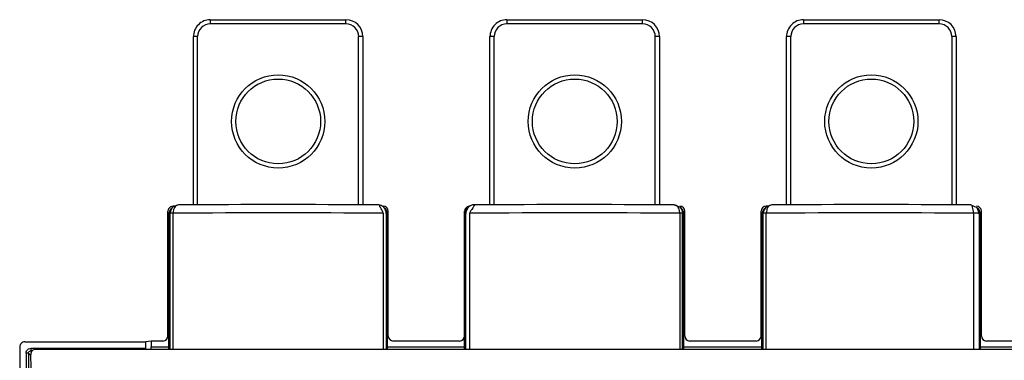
# Model space of a CAD drawing. Header units: millimetres. Extents: x 44 to 366, y 226 to 346.
# Tile 3 of 8: x 44 to 161, y 305 to 346. Entities that reach past the tile are written whole.
import ezdxf

# ---------------------------------------------------------------- set-up
doc = ezdxf.new("R2010")
doc.units = ezdxf.units.MM
doc.header["$LTSCALE"] = 37.36047
doc.layers.get('0').update_dxf_attribs({"linetype": 'CONTINUOUS'})

msp = doc.modelspace()

# ---------------------------------------------------------------- linework, layer by layer
at = {"color": 7}
for p, q in [((66.93, 345.52), (66.93, 345.02)), ((66.93, 345.52), (82.94, 345.52)), ((82.94, 345.02), (82.94, 345.52)), ((101.93, 345.52), (101.93, 345.02)), ((101.93, 345.52), (117.94, 345.52)), ((117.94, 345.02), (117.94, 345.52)), ((136.93, 345.52), (136.93, 345.02)), ((136.93, 345.52), (152.93, 345.52)), ((152.93, 345.02), (152.93, 345.52)), ((82.94, 345.02), (66.93, 345.02)), ((117.94, 345.02), (101.93, 345.02)), ((152.93, 345.02), (136.93, 345.02)), ((64.93, 323.68), (64.93, 343.52)), ((65.43, 343.52), (64.93, 343.52)), ((65.43, 323.68), (65.43, 343.52)), ((84.43, 323.68), (84.43, 343.52)), ((84.93, 343.52), (84.43, 343.52)), ((84.93, 343.52), (84.93, 323.68)), ((99.93, 323.68), (99.93, 343.52)), ((100.43, 343.52), (99.93, 343.52)), ((100.43, 323.68), (100.43, 343.52)), ((119.43, 323.68), (119.43, 343.52)), ((119.93, 343.52), (119.43, 343.52)), ((119.93, 343.52), (119.93, 323.68)), ((134.93, 323.68), (134.93, 343.52)), ((135.43, 343.52), (134.93, 343.52)), ((135.43, 323.68), (135.43, 343.52)), ((154.43, 343.52), (154.43, 323.68)), ((154.93, 343.52), (154.43, 343.52)), ((154.93, 343.52), (154.93, 323.68)), ((62.48, 323.39), (62.24, 322.98)), ((62.33, 323.23), (62.48, 323.38)), ((63.18, 323.68), (62.48, 323.39)), ((62.8, 323.52), (62.53, 323.52)), ((86.92, 323.55), (86.92, 323.66)), ((87.16, 323.09), (87.08, 323.21)), ((87.39, 323.4), (87.3, 323.48)), ((97.59, 323.55), (97.39, 323.4)), ((97.92, 323.33), (97.78, 323.14)), ((98.08, 323.62), (98.08, 323.68)), ((121.68, 323.68), (122.38, 323.39)), ((122.38, 323.39), (122.62, 323)), ((122.38, 323.39), (122.54, 323.23)), ((132.48, 323.39), (132.23, 322.97)), ((132.33, 323.23), (132.48, 323.38)), ((133.18, 323.68), (132.48, 323.39)), ((132.8, 323.52), (132.53, 323.52)), ((156.68, 323.68), (157.39, 323.38)), ((157.39, 323.38), (157.68, 322.68)), ((157.39, 323.38), (157.54, 323.23)), ((61.93, 308.22), (61.93, 322.92)), ((62.18, 322.67), (62.03, 322.53)), ((62.03, 306.64), (62.03, 322.53)), ((62.24, 322.98), (62.19, 322.68)), ((62.19, 306.64), (62.19, 322.68)), ((62.54, 306.64), (62.54, 322.69)), ((87.33, 322.69), (87.33, 306.64)), ((87.69, 322.68), (87.69, 306.64)), ((87.85, 322.53), (87.69, 322.68)), ((87.85, 306.64), (87.85, 322.53)), ((87.93, 308.22), (87.93, 322.92)), ((96.93, 306.64), (96.93, 322.92)), ((97.09, 322.68), (96.93, 322.52)), ((97.09, 306.64), (97.09, 322.68)), ((97.54, 306.64), (97.54, 322.69)), ((122.33, 322.69), (122.33, 306.64)), ((122.62, 323), (122.67, 322.68)), ((122.67, 306.64), (122.67, 322.68)), ((122.83, 322.53), (122.69, 322.67)), ((122.83, 306.64), (122.83, 322.53)), ((122.93, 308.22), (122.93, 322.92)), ((131.93, 308.22), (131.93, 322.92)), ((132.18, 322.67), (132.03, 322.53)), ((132.03, 306.64), (132.03, 322.53)), ((132.23, 322.97), (132.19, 322.68)), ((132.19, 306.64), (132.19, 322.68)), ((132.54, 306.64), (132.54, 322.69)), ((156.98, 322.69), (156.98, 306.64)), ((157.68, 322.68), (157.68, 306.64)), ((157.83, 322.53), (157.69, 322.67)), ((157.83, 306.64), (157.83, 322.53)), ((157.93, 308.22), (157.93, 322.92)), ((45.03, 307.52), (59.32, 307.52)), ((45.78, 306.48), (45.78, 306.77)), ((45.78, 306.77), (59.32, 306.77)), ((59.93, 307.62), (59.32, 307.52)), ((59.32, 306.77), (59.32, 307.52)), ((59.93, 307.62), (59.93, 306.94)), ((61.33, 307.62), (59.93, 307.62)), ((59.93, 306.94), (62.03, 306.94)), ((87.85, 306.94), (96.93, 306.94)), ((96.33, 307.62), (88.53, 307.62)), ((122.83, 306.94), (132.03, 306.94)), ((131.33, 307.62), (123.53, 307.62)), ((157.83, 306.94), (167.03, 306.94)), ((166.33, 307.62), (158.53, 307.62)), ((45.48, 306.18), (45.18, 306.18)), ((45.48, 306.18), (45.67, 305.99)), ((45.85, 306.4), (45.78, 306.48)), ((45.91, 306.48), (45.78, 306.48)), ((364.54, 306.64), (46.33, 306.64))]:
    msp.add_line(p, q, dxfattribs=at)
for centre, radius in [((74.94, 333.52), 5.5), ((74.94, 333.52), 5), ((109.94, 333.52), 5.5), ((109.94, 333.52), 5), ((144.94, 333.52), 5.5), ((144.94, 333.52), 5)]:
    msp.add_circle(centre, radius, dxfattribs=at)
for centre, radius, start, end in [((66.93, 343.52), 2, 90, 180.0196), ((82.94, 343.52), 2, 0, 90), ((101.93, 343.52), 2, 90, 180.0196), ((117.94, 343.52), 2, 0, 90), ((136.93, 343.52), 2, 90, 180.0196), ((152.93, 343.52), 2, 0.0393, 90), ((66.93, 343.52), 1.5, 90, 179.9998), ((82.94, 343.52), 1.5, 0, 90), ((101.93, 343.52), 1.5, 90, 179.9998), ((117.94, 343.52), 1.5, 0, 90), ((136.93, 343.52), 1.5, 90, 179.9998), ((152.93, 343.52), 1.5, 0.0002, 90), ((63.5, 322.89), 0.92, 145.6602, 150.0462), ((74.88, -1840.56), 2164.27, 89.68704, 90.30957), ((86.71, 322.7), 0.975, 76.3336, 90.7241), ((86.67, 322.67), 1.02, 0.5908, 44.9709), ((98.12, 322.66), 1.04, 134.8491, 139.4642), ((90.21, 329.01), 9.57, 323.6377, 324.0068), ((109.93, -1840.83), 2164.54, 89.68904, 90.31365), ((133.49, 322.89), 0.92, 145.5982, 150.0073), ((144.93, -1841.21), 2164.92, 89.68908, 90.31093), ((74.88, -1893.26), 2215.99, 89.67803, 90.31911), ((109.93, -1893.71), 2216.44, 89.67953, 90.32048), ((122.24, 304.84), 17.85, 89.1367, 89.706), ((144.94, -1897.28), 2220.01, 89.68909, 90.32005), ((45.03, 306.92), 0.599, 89.9743, 180.1735), ((277.43, 307.52), 233, 180.1478, 186.8952), ((277.43, 307.52), 232.25, 180.3312, 186.7331), ((277.43, 307.52), 231.96, 180.3312, 186.7331), ((46.33, 306.04), 0.599, 89.9852, 180.3807), ((277.43, 307.52), 231.71, 180.366, 186.6113)]:
    msp.add_arc(centre, radius, start, end, dxfattribs=at)
for centre, major_axis, ratio, start_param, end_param in [((62.53, 322.92), (-0.424, 0.424), 0.999695, -0.259687, 0.785246), ((63.03, 322.53), (0.999, 0.051), 0.999659, 8.588114, 9.373664), ((62.53, 322.92), (0.424, -0.424), 0.999695, 2.356347, 2.881905), ((87.33, 322.92), (0.424, 0.424), 0.999695, -0.785246, 0.785246), ((86.85, 322.53), (0.998, 0.064), 0.999728, 6.218997, 7.004548), ((97.53, 322.92), (-0.424, 0.424), 0.999695, -0.259687, 0.785246), ((97.93, 322.52), (1, 0.02), 0.999682, 8.618882, 9.404433), ((97.53, 322.92), (0.424, -0.424), 0.999695, 2.356347, 2.881905), ((122.33, 322.92), (0.424, 0.424), 0.999695, -0.785246, 0.785246), ((121.83, 322.53), (1, 0.022), 0.999708, 6.261038, 7.046588), ((132.53, 322.92), (0.424, -0.424), 0.999695, 2.356347, 3.926839), ((133.03, 322.53), (1, 0), 0.999695, 8.639228, 9.424778), ((157.33, 322.92), (0.424, 0.424), 0.999695, -0.785246, 0.785246), ((156.83, 322.53), (1, 0), 0.999695, 6.283185, 7.068736), ((61.33, 308.22), (0.537, -0.268), 0.99981, -1.107103, 0.463541), ((88.53, 308.22), (0.537, 0.268), 0.99981, 2.678052, 4.248696), ((96.33, 308.22), (0.537, -0.268), 0.99981, -1.107103, 0.463541), ((123.53, 308.22), (0.537, 0.268), 0.99981, 2.678052, 4.248696), ((131.33, 308.22), (0.537, -0.268), 0.99981, -1.107103, 0.463541), ((158.53, 308.22), (0.537, 0.268), 0.99981, 2.678052, 4.248696), ((59.31, 306.77), (0, 0.3), 0.052408, -2.012489, -1.570796), ((59.91, 306.94), (0, 0.5), 0.052408, -2.204486, -1.570796)]:
    msp.add_ellipse(centre, major_axis=major_axis, ratio=ratio, start_param=start_param, end_param=end_param, dxfattribs=at)
for points, knots in [([(62.62, 323.18), (62.61, 323.14), (62.56, 322.98), (62.54, 322.82), (62.54, 322.69)], [0, 0, 0, 0, 0.240169, 1, 1, 1, 1]), ([(63.18, 323.68), (63.1, 323.68), (62.92, 323.62), (62.79, 323.49), (62.74, 323.41)], [0, 0, 0, 0, 0.46024, 1, 1, 1, 1]), ([(86.96, 323.65), (86.95, 323.65), (86.94, 323.65), (86.92, 323.66), (86.92, 323.66)], [0, 0, 0, 0, 0.749466, 1, 1, 1, 1]), ([(86.94, 323.45), (86.94, 323.46), (86.93, 323.49), (86.92, 323.52), (86.92, 323.55)], [0, 0, 0, 0, 0.287635, 1, 1, 1, 1]), ([(87.3, 323.48), (87.27, 323.5), (87.17, 323.57), (87.05, 323.63), (86.96, 323.65)], [0, 0, 0, 0, 0.298211, 1, 1, 1, 1]), ([(97.34, 323.34), (97.29, 323.29), (97.16, 323.1), (97.09, 322.86), (97.09, 322.68)], [0, 0, 0, 0, 0.266186, 1, 1, 1, 1]), ([(97.96, 323.68), (97.94, 323.68), (97.8, 323.65), (97.68, 323.6), (97.59, 323.55)], [0, 0, 0, 0, 0.208443, 1, 1, 1, 1]), ([(98.08, 323.61), (98.08, 323.58), (98.04, 323.5), (97.99, 323.43), (97.95, 323.38)], [0, 0, 0, 0, 0.389186, 1, 1, 1, 1]), ([(98.08, 323.68), (98.08, 323.69), (98.07, 323.68), (98.05, 323.69), (98.01, 323.68), (97.98, 323.68), (97.96, 323.68)], [0, 0, 0, 0, 0.066422, 0.259849, 0.574313, 1, 1, 1, 1]), ([(122.13, 323.41), (122.08, 323.49), (121.95, 323.62), (121.76, 323.68), (121.68, 323.68)], [0, 0, 0, 0, 0.539659, 1, 1, 1, 1]), ([(122.33, 322.69), (122.33, 322.76), (122.31, 323.01), (122.23, 323.26), (122.13, 323.41)], [0, 0, 0, 0, 0.269252, 1, 1, 1, 1]), ([(132.62, 323.18), (132.61, 323.14), (132.56, 322.98), (132.54, 322.82), (132.54, 322.69)], [0, 0, 0, 0, 0.240188, 1, 1, 1, 1]), ([(133.18, 323.68), (133.1, 323.68), (132.92, 323.62), (132.79, 323.49), (132.73, 323.41)], [0, 0, 0, 0, 0.460359, 1, 1, 1, 1]), ([(156.98, 322.69), (156.98, 322.82), (156.97, 323.06), (156.92, 323.33), (156.85, 323.51), (156.8, 323.62), (156.73, 323.68), (156.68, 323.68)], [0, 0, 0, 0, 0.354386, 0.658057, 0.778694, 0.874886, 1, 1, 1, 1]), ([(62.24, 322.69), (62.23, 322.69), (62.21, 322.68), (62.19, 322.69), (62.19, 322.68)], [0, 0, 0, 0, 0.727973, 1, 1, 1, 1]), ([(62.54, 322.69), (62.51, 322.69), (62.41, 322.69), (62.31, 322.69), (62.24, 322.69)], [0, 0, 0, 0, 0.302448, 1, 1, 1, 1]), ([(122.67, 322.68), (122.67, 322.69), (122.65, 322.68), (122.62, 322.69), (122.57, 322.69), (122.53, 322.69), (122.51, 322.69)], [0, 0, 0, 0, 0.072399, 0.265834, 0.57784, 1, 1, 1, 1]), ([(132.24, 322.69), (132.23, 322.69), (132.21, 322.68), (132.19, 322.69), (132.19, 322.68)], [0, 0, 0, 0, 0.72796, 1, 1, 1, 1]), ([(132.54, 322.69), (132.51, 322.69), (132.41, 322.69), (132.31, 322.69), (132.24, 322.69)], [0, 0, 0, 0, 0.302483, 1, 1, 1, 1]), ([(157.68, 322.68), (157.68, 322.68), (157.66, 322.68), (157.62, 322.68), (157.56, 322.68), (157.44, 322.69), (157.24, 322.69), (157.08, 322.69), (156.98, 322.69)], [0, 0, 0, 0, 0.021683, 0.077207, 0.165403, 0.284345, 0.602597, 1, 1, 1, 1]), ([(45.18, 306.18), (45.18, 306.28), (45.23, 306.48), (45.37, 306.63), (45.46, 306.68)], [0, 0, 0, 0, 0.500495, 1, 1, 1, 1])]:
    msp.add_open_spline(points, degree=3, knots=knots, dxfattribs=at)
for points in [[(62.7, 323.35), (62.67, 323.29), (62.64, 323.24), (62.62, 323.18)], [(87, 323.35), (86.98, 323.38), (86.96, 323.41), (86.94, 323.45)], [(87.08, 323.21), (87.05, 323.26), (87.02, 323.3), (87, 323.35)], [(87.3, 322.81), (87.27, 322.91), (87.21, 323), (87.16, 323.09)], [(97.78, 323.14), (97.71, 323.05), (97.64, 322.96), (97.59, 322.86)], [(132.7, 323.35), (132.67, 323.29), (132.64, 323.24), (132.62, 323.18)], [(87.33, 322.69), (87.33, 322.73), (87.32, 322.77), (87.3, 322.81)], [(97.59, 322.86), (97.56, 322.81), (97.54, 322.75), (97.54, 322.69)], [(45.46, 306.68), (45.55, 306.74), (45.67, 306.77), (45.78, 306.77)], [(45.48, 306.18), (45.48, 306.23), (45.49, 306.29), (45.52, 306.33)], [(45.52, 306.33), (45.54, 306.38), (45.58, 306.42), (45.63, 306.44)], [(45.63, 306.44), (45.67, 306.47), (45.73, 306.48), (45.78, 306.48)]]:
    msp.add_open_spline(points, degree=3, dxfattribs=at)

doc.saveas('drawing.dxf')
